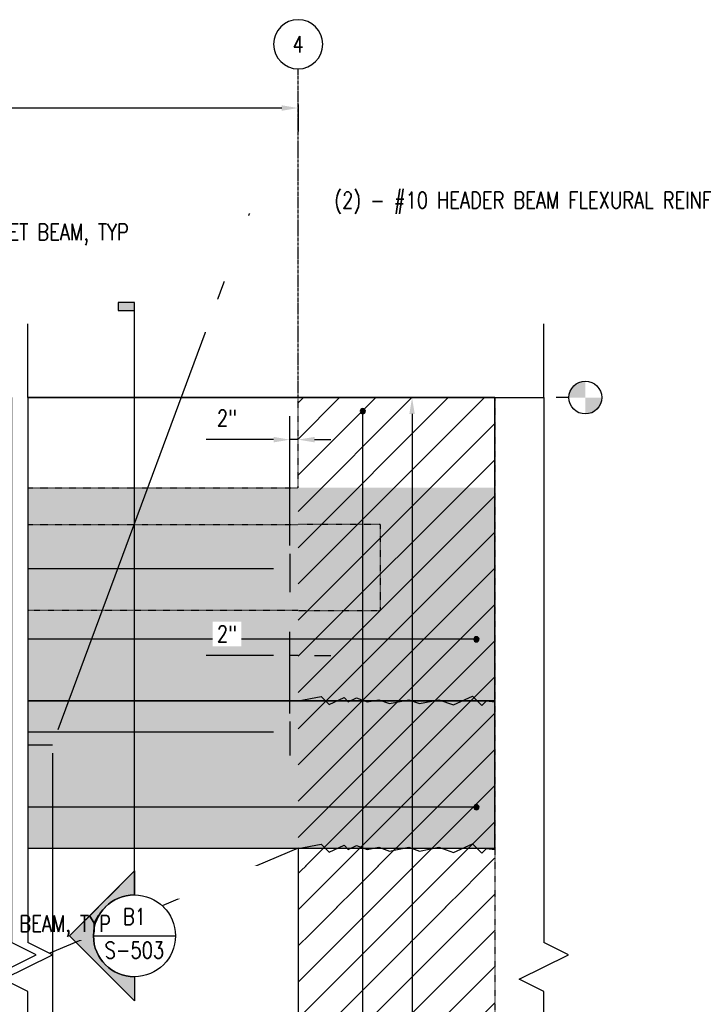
# Model space of a CAD drawing. Header units: inches. Extents: x -2417 to 3601, y -137 to 349.
# Tile 11 of 12: x 948 to 1115, y 109 to 349. Entities that reach past the tile are written whole.
import ezdxf
from ezdxf import colors
from ezdxf.entities.mleader import LeaderData, LeaderLine
from ezdxf.enums import TextEntityAlignment as Align
from ezdxf.math import Vec2, Vec3

# ---------------------------------------------------------------- set-up
doc = ezdxf.new("R2010")
doc.units = ezdxf.units.IN
doc.header["$MEASUREMENT"] = 0
doc.linetypes.add('CENTER2', pattern=[1.125, 0.75, -0.125, 0.125, -0.125])
doc.linetypes.add('Dash', pattern=[0.25, 0.125, -0.125])
for name, color, linetype in [('A-DETL', 3, 'Continuous'), ('A-DETL-THIN', 1, 'Continuous'), ('A-FLOR-HDLN', 1, 'Dash'), ('A-FLOR-LEVL', 6, 'Continuous'), ('A-WALL', 3, 'Continuous'), ('G-ANNO-SYMB', 2, 'Continuous'), ('S-ANNO-DIMS', 1, 'Continuous'), ('S-ANNO-NOTE', 2, 'Continuous'), ('S-ANNO-SYMB', 2, 'Continuous'), ('S-BEAM', 3, 'Continuous'), ('S-COLS', 3, 'Continuous'), ('S-DETL-CNTR', 1, 'CENTER2'), ('S-GRID', 1, 'CENTER2'), ('S-GRID-IDEN', 1, 'Continuous'), ('S-REIN-RBAR', 4, 'Continuous')]:
    doc.layers.add(name, color=color, linetype=linetype)
doc.layers.add('S-BEAM-HTCH-HEDR', color=253, linetype='Continuous', transparency=0.5)
doc.layers.add('S-BEAM-HTCH-PRPT', color=252, linetype='Continuous', transparency=0.7)
doc.styles.add('Annotative', font='romans.shx', dxfattribs={"width": 0.8, "height": 0.125})
doc.styles.add('Arial', font='romans.shx', dxfattribs={"width": 0.8})
doc.dimstyles.new('Annotative', dxfattribs={"dimscale": 0, "dimtxt": 0.125, "dimasz": 0.125, "dimexe": 0.18, "dimexo": 0.0625, "dimgap": 0.09, "dimtad": 1, "dimdec": 3, "dimzin": 3, "dimdsep": 46, "dimlunit": 4, "dimtxsty": 'Annotative', "dimcen": 0.09, "dimclrt": 2, "dimazin": 2, "dimtfac": 1, "dimtdec": 3, "dimtmove": 0, "dimatfit": 0, "dimfxl": 1, "dimtfill": 1, "dimfrac": 2, "dimtolj": 1, "dimtzin": 0, "dimarcsym": 0})

# ---------------------------------------------------------------- blocks, each defined once
blk = doc.blocks.new('Level - Circle-570883-HEADWALL REINFORCEMENT TO BLAST PILASTER ELEVATION')
at = {"layer": 'S-ANNO-SYMB', "lineweight": -3}
h = blk.add_hatch(color=256, dxfattribs=at)
edge = h.paths.add_edge_path()
edge.add_line((795.43, 0), (791.43, 0))
edge.add_arc((795.43, 0), 4, 90, 180, ccw=False)
edge.add_line((795.43, 4), (795.43, 0))
h = blk.add_hatch(color=256, dxfattribs=at)
edge = h.paths.add_edge_path()
edge.add_line((795.43, -4), (795.43, 0))
edge.add_line((795.43, 0), (799.43, 0))
edge.add_arc((795.43, 0), 4, 270, 360, ccw=False)
blk.add_circle((795.43, 0), 4, dxfattribs=at)
blk = doc.blocks.new('_Integral')
at = {"color": 0, "linetype": 'ByBlock', "lineweight": -2}
for centre, start, end in [((0.445, -0.091), 102, 168), ((-0.445, 0.091), 282, 348)]:
    blk.add_arc(centre, 0.454, start, end, dxfattribs=at)
blk = doc.blocks.new('032100_ReinforcementBar-Section - _ 10-702371-HEADWALL REINFORCEMENT TO BLAST PILASTER ELEVATION')
h = blk.add_hatch(color=256)
h.dxf.hatch_style = 1
h.paths.add_polyline_path([(204.91, 142, 1), (206.16, 142, 1)])
blk.add_circle((205.53, 142), 0.625)
blk = doc.blocks.new('Grid - Circle 3_8_-570341-HEADWALL REINFORCEMENT TO BLAST PILASTER ELEVATION')
at = {"layer": 'S-GRID-IDEN'}
blk.add_circle((604.08, 328.25), 6, dxfattribs=at)
blk = doc.blocks.new('*D39')
at = {"layer": 'Defpoints', "color": 0, "transparency": 16777216}
for p in [(1040.88, 257.18), (1040.88, 15.18), (1043.85, 15.18)]:
    blk.add_point(p, dxfattribs=at)
at = {"layer": 'S-REIN-RBAR', "color": 0, "lineweight": -2, "transparency": 16777216}
blk.add_line((1043.85, 253.18), (1043.85, 19.18), dxfattribs=at)
at = {"layer": 'S-REIN-RBAR', "color": 0, "transparency": 16777216}
for points in [[(1043.18, 253.18), (1044.51, 253.18), (1043.85, 257.18)], [(1043.18, 19.18), (1044.51, 19.18), (1043.85, 15.18)]]:
    blk.add_solid(points, dxfattribs=at)
blk = doc.blocks.new('*U18')
for p, q in [((0.5, 1), (-0.5, -1)), ((1, 0), (0.5, 1)), ((-23.167, 0), (-26.167, 0)), ((-23.167, 0), (-1, 0)), ((-0.5, -1), (-1, 0)), ((23.167, 0), (1, 0)), ((23.167, 0), (26.167, 0))]:
    blk.add_line(p, q)
blk = doc.blocks.new('*D44')
at = {"layer": 'Defpoints', "color": 0, "transparency": 16777216}
for p in [(956.03, 172.38), (1016.03, 170.81), (1016.03, 66.37)]:
    blk.add_point(p, dxfattribs=at)
at = {"layer": 'S-ANNO-DIMS', "color": 0, "lineweight": -2, "transparency": 16777216}
for p, q in [((956.03, 170.38), (956.03, 60.61)), ((960.03, 66.37), (1012.03, 66.37))]:
    blk.add_line(p, q, dxfattribs=at)
at = {"layer": 'S-ANNO-DIMS', "color": 0, "transparency": 16777216}
for points in [[(960.03, 67.04), (960.03, 65.7), (956.03, 66.37)], [(1012.03, 67.04), (1012.03, 65.7), (1016.03, 66.37)]]:
    blk.add_solid(points, dxfattribs=at)
at = {"layer": 'S-ANNO-DIMS', "color": 2, "transparency": 16777216, "insert": (986.03, 74.97), "char_height": 4, "attachment_point": 5, "style": 'Annotative', "bg_fill": 3, "box_fill_scale": 1.25, "bg_fill_color": 256, "bg_fill_true_color": 13158600, "bg_fill_transparency": 0}
blk.add_mtext('\\A1;5\'-0"\\PTYP', dxfattribs=at)
blk = doc.blocks.new('*U26')
for p, q in [((0.5, 1), (-0.5, -1)), ((1, 0), (0.5, 1)), ((-23.167, 0), (-26.167, 0)), ((-23.167, 0), (-1, 0)), ((-0.5, -1), (-1, 0)), ((23.167, 0), (1, 0)), ((23.167, 0), (26.167, 0))]:
    blk.add_line(p, q)
blk = doc.blocks.new('*U27')
for p, q in [((0.5, 1), (-0.5, -1)), ((1, 0), (0.5, 1)), ((-23.167, 0), (-26.167, 0)), ((-23.167, 0), (-1, 0)), ((-0.5, -1), (-1, 0)), ((23.167, 0), (1, 0)), ((23.167, 0), (26.167, 0))]:
    blk.add_line(p, q)
blk = doc.blocks.new('*D34')
at = {"layer": 'Defpoints', "color": 0, "transparency": 16777216}
for p in [(1016.03, 246.91), (1014.03, 219.07), (1016.03, 219.07)]:
    blk.add_point(p, dxfattribs=at)
at = {"layer": 'S-ANNO-DIMS', "color": 0, "lineweight": -2, "transparency": 16777216}
for p, q in [((1014.03, 221.07), (1014.03, 252.67)), ((1010.03, 246.91), (993.57, 246.91)), ((1016.03, 246.91), (1014.03, 246.91)), ((1020.03, 246.91), (1024.03, 246.91))]:
    blk.add_line(p, q, dxfattribs=at)
at = {"layer": 'S-ANNO-DIMS', "color": 0, "transparency": 16777216}
for points in [[(1010.03, 247.58), (1010.03, 246.24), (1014.03, 246.91)], [(1020.03, 247.58), (1020.03, 246.24), (1016.03, 246.91)]]:
    blk.add_solid(points, dxfattribs=at)
at = {"layer": 'S-ANNO-DIMS', "color": 2, "transparency": 16777216, "insert": (998.66, 252.17), "char_height": 4, "attachment_point": 5, "style": 'Annotative', "bg_fill": 3, "box_fill_scale": 1.25, "bg_fill_color": 256, "bg_fill_true_color": 13158600, "bg_fill_transparency": 0}
blk.add_mtext('\\A1;2"', dxfattribs=at)
blk = doc.blocks.new('*D35')
at = {"layer": 'Defpoints', "color": 0, "transparency": 16777216}
for p in [(1016.03, 194.23), (1014.03, 178.08), (1016.03, 178.08)]:
    blk.add_point(p, dxfattribs=at)
at = {"layer": 'S-ANNO-DIMS', "color": 0, "lineweight": -2, "transparency": 16777216}
for p, q in [((1014.03, 180.08), (1014.03, 199.99)), ((1010.03, 194.23), (993.57, 194.23)), ((1016.03, 194.23), (1014.03, 194.23)), ((1020.03, 194.23), (1024.03, 194.23))]:
    blk.add_line(p, q, dxfattribs=at)
at = {"layer": 'S-ANNO-DIMS', "color": 0, "transparency": 16777216}
for points in [[(1010.03, 194.9), (1010.03, 193.56), (1014.03, 194.23)], [(1020.03, 194.9), (1020.03, 193.56), (1016.03, 194.23)]]:
    blk.add_solid(points, dxfattribs=at)
at = {"layer": 'S-ANNO-DIMS', "color": 2, "transparency": 16777216, "insert": (998.66, 199.49), "char_height": 4, "attachment_point": 5, "style": 'Annotative', "bg_fill": 3, "box_fill_scale": 1.25, "bg_fill_color": 256, "bg_fill_true_color": 13158600, "bg_fill_transparency": 0}
blk.add_mtext('\\A1;2"', dxfattribs=at)
blk = doc.blocks.new('*U63')
at = {"lineweight": -3}
blk.add_hatch(color=256, dxfattribs=at).paths.add_polyline_path([(0, 4.5209), (0, 4.5834), (-0.125, 4.5834), (-0.125, 4.5209)])
h = blk.add_hatch(color=256, dxfattribs=at)
edge = h.paths.add_edge_path()
edge.add_line((0, -0.561), (0, -0.7432))
edge.add_line((0, -0.7432), (-0.4947, -0.2485))
edge.add_line((-0.4947, -0.2485), (0, 0.2463))
edge.add_line((0, 0.2463), (0, 0.064))
edge.add_arc((0, -0.2485), 0.3125, 90, 270)
at = {"linetype": 'Continuous', "lineweight": -3}
blk.add_line((0, 0.064), (0, 4.5834), dxfattribs=at)
at = {"lineweight": -3}
for p, q in [((0, 0.2463), (-0.4947, -0.2485)), ((-0.4947, -0.2485), (0, -0.7432)), ((-0.3125, -0.2485), (0.3125, -0.2485))]:
    blk.add_line(p, q, dxfattribs=at)
at = {"lineweight": -3, "flags": 128}
blk.add_lwpolyline([(0, 4.5209), (0, 4.5834), (-0.125, 4.5834), (-0.125, 4.5209), (0, 4.5209)], close=True, dxfattribs=at)
blk.add_lwpolyline([(0, -0.561), (0, -0.7432), (-0.4947, -0.2485), (0, 0.2463), (0, 0.064, 1), (0, -0.561)], format="xyb", close=True, dxfattribs=at)
blk.add_lwpolyline([(-0.0156, -0.561), (-0.0156, -0.561)], dxfattribs=at)
blk.add_lwpolyline([(-0.0156, -0.561), (-0.0156, -0.561)], dxfattribs=at)
at = {"lineweight": -3}
blk.add_circle((0, -0.2485), 0.3125, dxfattribs=at)
at = {"linetype": 'Continuous', "lineweight": -3, "style": 'Arial'}
blk.add_attdef('X#', text='', height=0.0938, dxfattribs=at).set_placement((0, -0.2016), align=Align.BOTTOM_CENTER)
blk.add_attdef('X-###', text='', height=0.0938, dxfattribs=at).set_placement((0, -0.2954), align=Align.TOP_CENTER)

msp = doc.modelspace()

# ---------------------------------------------------------------- hatches: boundary and pattern name
at = {"layer": 'S-BEAM-HTCH-HEDR', "transparency": 33554623}
h = msp.add_hatch(color=256, dxfattribs=at)
h.dxf.hatch_style = 1
h.paths.add_polyline_path([(1064.0305, 183.1779), (950.0305, 183.1779), (950.0305, 147.1779), (1064.0305, 147.1779)])
at = {"layer": 'S-BEAM-HTCH-PRPT', "transparency": 33554559}
h = msp.add_hatch(color=256, dxfattribs=at)
h.dxf.hatch_style = 1
h.paths.add_polyline_path([(1064.0305, 235.1779), (950.0305, 235.1779), (950.0305, 183.1779), (1064.0305, 183.1779)])

# ---------------------------------------------------------------- linework, layer by layer
at = {"layer": 'A-DETL', "lineweight": -3}
msp.add_line((950.0305, 183.177), (1016.0305, 183.1779), dxfattribs=at)
at = {"layer": 'A-DETL-THIN', "lineweight": -3}
for p, q in [((1016.0305, 147.1779), (982.8291, 133.1312)), ((966.05, 126.0323), (955.3638, 121.5112))]:
    msp.add_line(p, q, dxfattribs=at)
at = {"layer": 'A-FLOR-HDLN', "lineweight": -3}
for p, q in [((950.0305, 226.1779), (1016.0305, 226.1779)), ((1016.0305, 205.1603), (950.0305, 205.1603))]:
    msp.add_line(p, q, dxfattribs=at)
at = {"layer": 'Defpoints', "color": 253}
msp.add_lwpolyline([(1064.0305, 257.1779), (950.0305, 257.1779), (950.0305, 183.1779), (1064.0305, 183.1779)], close=True, dxfattribs=at)
at = {"layer": 'Defpoints', "color": 252}
msp.add_lwpolyline([(1064.0305, 183.1779), (950.0305, 183.1779), (950.0305, 147.1779), (1064.0305, 147.1779)], close=True, dxfattribs=at)
at = {"layer": 'S-ANNO-DIMS', "lineweight": -3}
for p, q in [((1012.0305, 327.8603), (887.1486, 327.8603)), ((1016.0305, 328.6887), (1016.0305, 322.1003))]:
    msp.add_line(p, q, dxfattribs=at)
at = {"layer": 'S-ANNO-DIMS'}
msp.add_solid([(1012.0305, 328.5269), (1012.0305, 327.1936), (1016.0305, 327.8603)], dxfattribs=at)
at = {"layer": 'S-BEAM', "linetype": 'Dash'}
msp.add_line((950.0305, 235.1779), (1016.0305, 235.1779), dxfattribs=at)
at = {"layer": 'S-BEAM', "lineweight": -3}
msp.add_line((950.0305, 147.1779), (1016.0305, 147.1779), dxfattribs=at)

# ---------------------------------------------------------------- block references
at = {"layer": 'A-FLOR-LEVL', "lineweight": -3}
msp.add_blockref('Level - Circle-570883-HEADWALL REINFORCEMENT TO BLAST PILASTER ELEVATION', (290.735, 257.1779), dxfattribs=at)
at = {"layer": 'S-GRID-IDEN', "lineweight": -3, "xscale": -1}
msp.add_blockref('Grid - Circle 3_8_-570341-HEADWALL REINFORCEMENT TO BLAST PILASTER ELEVATION', (1620.1079, 15.1779), dxfattribs=at)

# ---------------------------------------------------------------- texts
at = {"layer": 'S-GRID-IDEN', "lineweight": -3, "insert": (1016.0305, 343.4279), "char_height": 4, "width": 4, "attachment_point": 5, "style": 'Annotative'}
msp.add_mtext('4', dxfattribs=at)

# ---------------------------------------------------------------- leaders
at = {"layer": 'S-ANNO-NOTE', "lineweight": -3}
ml = msp.add_multileader_mtext('Standard', dxfattribs=at)
ml.set_content('ROUGHEN JOINT, TYP', color=256, style='Annotative')
ml.set_leader_properties(color=1, linetype='ByLayer', lineweight=-1)
ml.build(insert=Vec2(0, 0))
ml.multileader.update_dxf_attribs({"text_right_attachment_type": 3, "dogleg_length": 0.125, "scale": 32})
ctx = ml.context
ctx.base_point, ctx.scale, ctx.landing_gap_size, ctx.plane_origin = Vec3(172.8745, 139.6083), 32, 2.88, Vec3(252.1666, 153.8457)
ctx.right_attachment = 3
notes = []
notes.append((ctx, [(1, (1, 1, 0), (207.7773, 132.9417), (-1, 0), 4, [(0, [(222.8177, 146.9172)], 0, [])])]))
ctx.mtext.insert, ctx.mtext.width, ctx.mtext.flow_direction = Vec3(175.7545, 141.9893), 26.712114, 5
for ctx, leaders in notes:
    for number, flags, end, landing, length, lines in leaders:
        leader = LeaderData()
        leader.index, (leader.has_last_leader_line, leader.has_dogleg_vector, leader.attachment_direction) = number, flags
        leader.last_leader_point, leader.dogleg_vector, leader.dogleg_length = Vec3(end), Vec3(landing), length
        for number, points, colour, breaks in lines:
            line = LeaderLine()
            line.index, line.vertices, line.color, line.breaks = number, Vec3.list(points), colors.encode_raw_color(colour), breaks
            leader.lines.append(line)
        ctx.leaders.append(leader)

# ---------------------------------------------------------------- next in the draw order: leaders
ml = msp.add_multileader_mtext('Standard', dxfattribs=at)
ml.set_content('(2) - #10 HEADER BEAM FLEXURAL REINF MUST BE DISCONTINUOUS AT MAGAZINE ENDS ONLY', color=256, style='Annotative')
ml.set_leader_properties(color=1, linetype='ByLayer', lineweight=-1)
ml.build(insert=Vec2(0, 0))
ml.multileader.update_dxf_attribs({"text_right_attachment_type": 3, "dogleg_length": 0.125, "scale": 32})
ctx = ml.context
ctx.base_point, ctx.scale, ctx.landing_gap_size, ctx.plane_origin = Vec3(1021.9621, 305.3659), 32, 2.88, Vec3(1169.2077, 318.5119)
ctx.right_attachment = 3
notes = []
notes.append((ctx, [(0, (1, 1, 0), (1005.3729, 305.3659), (1, 0), 16.5892, [(0, [(956.0305, 172.3755)], 0, [])])]))
ctx.mtext.insert, ctx.mtext.width, ctx.mtext.flow_direction = Vec3(1024.8421, 307.3659), 65.864423, 5
ctx.mtext.has_bg_fill, ctx.mtext.bg_color, ctx.mtext.bg_scale_factor, ctx.mtext.bg_transparency, ctx.mtext.use_window_bg_color = 1, -1027028792, 1.5, 0, 1
ml = msp.add_multileader_mtext('Standard', dxfattribs=at)
ml.set_content('HEADER BEAM SHEAR REINF, SEE DETAILS', color=256, style='Annotative')
ml.set_leader_properties(color=1, linetype='ByLayer', lineweight=-1)
ml.build(insert=Vec2(0, 0))
ml.multileader.update_dxf_attribs({"text_right_attachment_type": 3, "dogleg_length": 0.125, "scale": 32})
ctx = ml.context
ctx.base_point, ctx.scale, ctx.landing_gap_size, ctx.plane_origin = Vec3(698.2039, 138.4628), 32, 2.88, Vec3(675.4781, 153.8457)
ctx.right_attachment = 3
notes.append((ctx, [(0, (1, 1, 0), (694.2039, 138.4628), (1, 0), 4, [(0, [(709.4739, 163.1424)], 0, [])])]))
ctx.mtext.insert, ctx.mtext.width, ctx.mtext.flow_direction = Vec3(701.0839, 140.8437), 52.099261, 5
ctx.mtext.has_bg_fill, ctx.mtext.bg_color, ctx.mtext.bg_scale_factor, ctx.mtext.bg_transparency, ctx.mtext.use_window_bg_color = 1, -1027028792, 1.5, 0, 1
for ctx, leaders in notes:
    for number, flags, end, landing, length, lines in leaders:
        leader = LeaderData()
        leader.index, (leader.has_last_leader_line, leader.has_dogleg_vector, leader.attachment_direction) = number, flags
        leader.last_leader_point, leader.dogleg_vector, leader.dogleg_length = Vec3(end), Vec3(landing), length
        for number, points, colour, breaks in lines:
            line = LeaderLine()
            line.index, line.vertices, line.color, line.breaks = number, Vec3.list(points), colors.encode_raw_color(colour), breaks
            leader.lines.append(line)
        ctx.leaders.append(leader)

# ---------------------------------------------------------------- next in the draw order: linework, layer by layer
at = {"layer": 'A-DETL', "lineweight": -3}
msp.add_line((1014.0305, 178.0823), (1014.0305, 173.0823), dxfattribs=at)
at = {"layer": 'S-REIN-RBAR', "lineweight": -3}
for p, q in [((950.0305, 175.5823), (1010.0305, 175.5823)), ((1014.0305, 176.0823), (1014.0305, 169.8223))]:
    msp.add_line(p, q, dxfattribs=at)
at = {"layer": 'S-REIN-RBAR'}
msp.add_solid([(1010.0305, 176.2489), (1010.0305, 174.9156), (1014.0305, 175.5823)], dxfattribs=at)

# ---------------------------------------------------------------- next in the draw order: leaders
at = {"layer": 'S-ANNO-NOTE', "lineweight": -3}
ml = msp.add_multileader_mtext('Standard', dxfattribs=at)
ml.set_content('TOP OF ROOF SLAB BEYOND', color=256, style='Annotative')
ml.set_leader_properties(color=1, linetype='ByLayer', lineweight=-1)
ml.build(insert=Vec2(0, 0))
ml.multileader.update_dxf_attribs({"text_right_attachment_type": 3, "dogleg_length": 0.125, "scale": 32})
ctx = ml.context
ctx.base_point, ctx.scale, ctx.landing_gap_size, ctx.plane_origin = Vec3(448.028, 277.1977), 32, 2.88, Vec3(425.4859, 313.0159)
ctx.right_attachment = 3
notes = []
notes.append((ctx, [(0, (1, 1, 0), (444.028, 277.1977), (1, 0), 4, [(0, [(407.6503, 226.1779)], 0, [])])]))
ctx.mtext.insert, ctx.mtext.width, ctx.mtext.flow_direction = Vec3(450.908, 279.1977), 72.019433, 5
ctx.mtext.has_bg_fill, ctx.mtext.bg_color, ctx.mtext.bg_scale_factor, ctx.mtext.bg_transparency, ctx.mtext.use_window_bg_color = 1, -1027028792, 1.5, 0, 1
ml = msp.add_multileader_mtext('Standard', dxfattribs=at)
ml.set_content('CONT HEADER BEAM FLEXURAL REINF, SEE DETAILS', color=256, style='Annotative')
ml.set_leader_properties(color=1, lineweight=-1)
ml.build(insert=Vec2(0, 0))
ml.multileader.update_dxf_attribs({"dogleg_length": 0.125, "scale": 32})
ctx = ml.context
ctx.base_point, ctx.scale, ctx.landing_gap_size, ctx.plane_origin = Vec3(375.0321, 106.3141), 32, 2.88, Vec3(241.5557, 135.5046)
notes.append((ctx, [(0, (1, 1, 0), (371.0321, 106.3141), (1, 0), 4, [(0, [(389.9346, 157.1779)], 0, [])])]))
ctx.mtext.insert, ctx.mtext.width, ctx.mtext.flow_direction = Vec3(377.9121, 108.3141), 49.498119, 5
ctx.mtext.has_bg_fill, ctx.mtext.bg_color, ctx.mtext.bg_scale_factor, ctx.mtext.bg_transparency, ctx.mtext.use_window_bg_color = 1, -1027028792, 1.5, 0, 1
for ctx, leaders in notes:
    for number, flags, end, landing, length, lines in leaders:
        leader = LeaderData()
        leader.index, (leader.has_last_leader_line, leader.has_dogleg_vector, leader.attachment_direction) = number, flags
        leader.last_leader_point, leader.dogleg_vector, leader.dogleg_length = Vec3(end), Vec3(landing), length
        for number, points, colour, breaks in lines:
            line = LeaderLine()
            line.index, line.vertices, line.color, line.breaks = number, Vec3.list(points), colors.encode_raw_color(colour), breaks
            leader.lines.append(line)
        ctx.leaders.append(leader)

# ---------------------------------------------------------------- next in the draw order: leaders
ml = msp.add_multileader_mtext('Standard', dxfattribs=at)
ml.set_content('TOP OF PARAPET BEAM BEYOND', color=256, style='Annotative')
ml.set_leader_properties(color=1, linetype='ByLayer', lineweight=-1)
ml.build(insert=Vec2(0, 0))
ml.multileader.update_dxf_attribs({"text_right_attachment_type": 3, "dogleg_length": 0.125, "scale": 32})
ctx = ml.context
ctx.base_point, ctx.scale, ctx.landing_gap_size, ctx.plane_origin = Vec3(444.7103, 289.5501), 32, 2.88, Vec3(422.1681, 324.0159)
ctx.right_attachment = 3
notes = []
notes.append((ctx, [(0, (1, 1, 0), (440.7103, 289.5501), (1, 0), 4, [(0, [(402.5336, 235.1779)], 0, [])])]))
ctx.mtext.insert, ctx.mtext.width, ctx.mtext.flow_direction = Vec3(447.5903, 291.5501), 85.44847, 5
ctx.mtext.has_bg_fill, ctx.mtext.bg_color, ctx.mtext.bg_scale_factor, ctx.mtext.bg_transparency, ctx.mtext.use_window_bg_color = 1, -1027028792, 1.5, 0, 1
ml = msp.add_multileader_mtext('Standard', dxfattribs=at)
ml.set_content('HEAVY HATCH INDICATES THE HEADER BEAM, TYP', color=256, style='Annotative')
ml.set_leader_properties(color=1, lineweight=-1)
ml.set_arrow_properties(name='INTEGRAL')
ml.build(insert=Vec2(0, 0))
ml.multileader.update_dxf_attribs({"text_right_attachment_type": 3, "dogleg_length": 0.125, "scale": 32})
ctx = ml.context
ctx.base_point, ctx.scale, ctx.landing_gap_size, ctx.plane_origin = Vec3(862.2336, 128.7438), 32, 2.88, Vec3(850.0901, 48.1284)
ctx.right_attachment = 3
notes.append((ctx, [(0, (1, 1, 0), (858.2336, 128.7438), (1, 0), 4, [(0, [(858.2336, 163.2292)], 0, [])])]))
ctx.mtext.insert, ctx.mtext.width, ctx.mtext.flow_direction = Vec3(865.1136, 130.7438), 36.583743, 5
ctx.mtext.has_bg_fill, ctx.mtext.bg_color, ctx.mtext.bg_scale_factor, ctx.mtext.bg_transparency, ctx.mtext.use_window_bg_color = 1, -1027028792, 1.5, 0, 1
for ctx, leaders in notes:
    for number, flags, end, landing, length, lines in leaders:
        leader = LeaderData()
        leader.index, (leader.has_last_leader_line, leader.has_dogleg_vector, leader.attachment_direction) = number, flags
        leader.last_leader_point, leader.dogleg_vector, leader.dogleg_length = Vec3(end), Vec3(landing), length
        for number, points, colour, breaks in lines:
            line = LeaderLine()
            line.index, line.vertices, line.color, line.breaks = number, Vec3.list(points), colors.encode_raw_color(colour), breaks
            leader.lines.append(line)
        ctx.leaders.append(leader)

# ---------------------------------------------------------------- next in the draw order: linework, layer by layer
at = {"layer": 'A-DETL', "lineweight": -3}
for p, q in [((1016.0305, 147.137), (1021.6931, 148.1354)), ((1021.6931, 148.1354), (1023.6377, 146.1909)), ((1023.6377, 146.1909), (1027.2629, 147.8814)), ((1027.2629, 147.8814), (1028.2568, 146.8875)), ((1028.2568, 146.8875), (1030.296, 147.8384)), ((1030.296, 147.8384), (1032.9085, 146.8875)), ((1032.9085, 146.8875), (1035.7441, 147.3875)), ((1035.7441, 147.3875), (1038.3283, 146.4469)), ((1038.3283, 146.4469), (1043.0789, 147.3875)), ((1043.0789, 147.3875), (1045.663, 146.4469)), ((1045.663, 146.4469), (1050.4136, 147.3875)), ((1050.4136, 147.3875), (1053.9375, 146.1049)), ((1053.9375, 146.1049), (1058.5759, 148.2679)), ((1058.5759, 148.2679), (1060.874, 145.9698)), ((1060.874, 145.9698), (1062.0305, 147.1262)), ((1062.0305, 147.1262), (1064.0305, 146.8875))]:
    msp.add_line(p, q, dxfattribs=at)
at = {"layer": 'S-COLS', "lineweight": -3}
msp.add_line((1016.0305, 147.1779), (1016.0305, 15.1779), dxfattribs=at)

# ---------------------------------------------------------------- next in the draw order: block references
at = {"layer": 'S-REIN-RBAR', "lineweight": -3, "xscale": -1}
msp.add_blockref('032100_ReinforcementBar-Section - _ 10-702371-HEADWALL REINFORCEMENT TO BLAST PILASTER ELEVATION', (1265.1079, 15.1779), dxfattribs=at)

# ---------------------------------------------------------------- next in the draw order: leaders
at = {"layer": 'S-ANNO-NOTE', "lineweight": -3}
ml = msp.add_multileader_mtext('Standard', dxfattribs=at)
ml.set_content('TOP OF PARAPET.\\PPARAPET REINF NOT SHOWN FOR CLARITY', color=256, style='Annotative')
ml.set_leader_properties(color=1, linetype='ByLayer', lineweight=-1)
ml.build(insert=Vec2(0, 0))
ml.multileader.update_dxf_attribs({"text_right_attachment_type": 3, "dogleg_length": 0.125, "scale": 32})
ctx = ml.context
ctx.base_point, ctx.scale, ctx.landing_gap_size, ctx.plane_origin = Vec3(448.028, 312.7996), 32, 2.88, Vec3(425.4859, 334.0159)
ctx.right_attachment = 3
notes = []
notes.append((ctx, [(0, (1, 1, 0), (444.028, 312.7996), (1, 0), 4, [(0, [(405.108, 257.1779)], 0, [])])]))
ctx.mtext.insert, ctx.mtext.width, ctx.mtext.flow_direction = Vec3(450.908, 314.7996), 63.695416, 5
ctx.mtext.has_bg_fill, ctx.mtext.bg_color, ctx.mtext.bg_scale_factor, ctx.mtext.bg_transparency, ctx.mtext.use_window_bg_color = 1, -1027028792, 1.5, 0, 1
for ctx, leaders in notes:
    for number, flags, end, landing, length, lines in leaders:
        leader = LeaderData()
        leader.index, (leader.has_last_leader_line, leader.has_dogleg_vector, leader.attachment_direction) = number, flags
        leader.last_leader_point, leader.dogleg_vector, leader.dogleg_length = Vec3(end), Vec3(landing), length
        for number, points, colour, breaks in lines:
            line = LeaderLine()
            line.index, line.vertices, line.color, line.breaks = number, Vec3.list(points), colors.encode_raw_color(colour), breaks
            leader.lines.append(line)
        ctx.leaders.append(leader)

# ---------------------------------------------------------------- next in the draw order: leaders
ml = msp.add_multileader_mtext('Standard', dxfattribs=at)
ml.set_content('BOTTOM OF PARAPET BEAM / TOP OF HEADER BEAM', color=256, style='Annotative')
ml.set_leader_properties(color=1, linetype='ByLayer', lineweight=-1)
ml.build(insert=Vec2(0, 0))
ml.multileader.update_dxf_attribs({"text_right_attachment_type": 3, "dogleg_length": 0.125, "scale": 32})
ctx = ml.context
ctx.base_point, ctx.scale, ctx.landing_gap_size, ctx.plane_origin = Vec3(692.5804, 277.1977), 32, 2.88, Vec3(660.2635, 291.2228)
ctx.right_attachment = 3
notes = []
notes.append((ctx, [(0, (1, 1, 0), (688.5804, 277.1977), (1, 0), 4, [(0, [(654.8451, 183.1779)], 0, [])])]))
ctx.mtext.insert, ctx.mtext.width, ctx.mtext.flow_direction = Vec3(695.4604, 279.1977), 74.93036, 5
ctx.mtext.has_bg_fill, ctx.mtext.bg_color, ctx.mtext.bg_scale_factor, ctx.mtext.bg_transparency, ctx.mtext.use_window_bg_color = 1, -1027028792, 1.5, 0, 1
for ctx, leaders in notes:
    for number, flags, end, landing, length, lines in leaders:
        leader = LeaderData()
        leader.index, (leader.has_last_leader_line, leader.has_dogleg_vector, leader.attachment_direction) = number, flags
        leader.last_leader_point, leader.dogleg_vector, leader.dogleg_length = Vec3(end), Vec3(landing), length
        for number, points, colour, breaks in lines:
            line = LeaderLine()
            line.index, line.vertices, line.color, line.breaks = number, Vec3.list(points), colors.encode_raw_color(colour), breaks
            leader.lines.append(line)
        ctx.leaders.append(leader)

# ---------------------------------------------------------------- next in the draw order: linework, layer by layer
at = {"layer": 'A-DETL', "lineweight": -3}
for p, q in [((1016.0305, 183.1779), (1021.6931, 184.1764)), ((1021.6931, 184.1764), (1023.6377, 182.2318)), ((1023.6377, 182.2318), (1027.2629, 183.9223)), ((1027.2629, 183.9223), (1028.2568, 182.9284)), ((1028.2568, 182.9284), (1030.296, 183.8793)), ((1030.296, 183.8793), (1032.9085, 182.9284)), ((1032.9085, 182.9284), (1035.7441, 183.4284)), ((1035.7441, 183.4284), (1038.3283, 182.4879)), ((1038.3283, 182.4879), (1043.0789, 183.4284)), ((1043.0789, 183.4284), (1045.663, 182.4879)), ((1045.663, 182.4879), (1050.4136, 183.4284)), ((1050.4136, 183.4284), (1053.9375, 182.1459)), ((1053.9375, 182.1459), (1058.5759, 184.3088)), ((1058.5759, 184.3088), (1060.874, 182.0107)), ((1060.874, 182.0107), (1062.0305, 183.1672)), ((1062.0305, 183.1672), (1064.0305, 182.9284))]:
    msp.add_line(p, q, dxfattribs=at)
at = {"layer": 'S-REIN-RBAR'}
msp.add_lwpolyline([(1058.9509, 198.1642), (950.0305, 198.1642)], dxfattribs=at)

# ---------------------------------------------------------------- next in the draw order: block references
at = {"layer": 'S-REIN-RBAR', "lineweight": -3, "xscale": -1}
msp.add_blockref('032100_ReinforcementBar-Section - _ 10-702371-HEADWALL REINFORCEMENT TO BLAST PILASTER ELEVATION', (1265.1079, 56.1642), dxfattribs=at)

# ---------------------------------------------------------------- next in the draw order: leaders
at = {"layer": 'S-ANNO-NOTE', "lineweight": -3}
ml = msp.add_multileader_mtext('Standard', dxfattribs=at)
ml.set_content('BOTTOM OF ROOF SLAB BEYOND', color=256, style='Annotative')
ml.set_leader_properties(color=1, linetype='ByLayer', lineweight=-1)
ml.build(insert=Vec2(0, 0))
ml.multileader.update_dxf_attribs({"text_right_attachment_type": 3, "dogleg_length": 0.125, "scale": 32})
ctx = ml.context
ctx.base_point, ctx.scale, ctx.landing_gap_size, ctx.plane_origin = Vec3(682.8057, 289.5501), 32, 2.88, Vec3(660.2635, 301.0159)
ctx.right_attachment = 3
notes = []
notes.append((ctx, [(0, (1, 1, 0), (678.8057, 289.5501), (1, 0), 4, [(0, [(649.479, 205.1603)], 0, [])])]))
ctx.mtext.insert, ctx.mtext.width, ctx.mtext.flow_direction = Vec3(685.6857, 291.5501), 90.500903, 5
ctx.mtext.has_bg_fill, ctx.mtext.bg_color, ctx.mtext.bg_scale_factor, ctx.mtext.bg_transparency, ctx.mtext.use_window_bg_color = 1, -1027028792, 1.5, 0, 1
for ctx, leaders in notes:
    for number, flags, end, landing, length, lines in leaders:
        leader = LeaderData()
        leader.index, (leader.has_last_leader_line, leader.has_dogleg_vector, leader.attachment_direction) = number, flags
        leader.last_leader_point, leader.dogleg_vector, leader.dogleg_length = Vec3(end), Vec3(landing), length
        for number, points, colour, breaks in lines:
            line = LeaderLine()
            line.index, line.vertices, line.color, line.breaks = number, Vec3.list(points), colors.encode_raw_color(colour), breaks
            leader.lines.append(line)
        ctx.leaders.append(leader)

# ---------------------------------------------------------------- next in the draw order: linework, layer by layer
at = {"layer": 'A-FLOR-HDLN', "lineweight": -3}
msp.add_line((1016.0324, 205.1603), (1036.0305, 205.1603), dxfattribs=at)
at = {"layer": 'S-REIN-RBAR', "lineweight": -3}
for p, q in [((1014.0305, 219.0656), (1014.0305, 214.0656)), ((1010.0305, 215.4126), (950.0305, 215.4126)), ((1014.0305, 216.2397), (1014.0305, 209.6526))]:
    msp.add_line(p, q, dxfattribs=at)
at = {"layer": 'S-REIN-RBAR'}
msp.add_solid([(1010.0305, 216.0793), (1010.0305, 214.746), (1014.0305, 215.4126)], dxfattribs=at)

# ---------------------------------------------------------------- next in the draw order: leaders
at = {"layer": 'S-ANNO-NOTE', "lineweight": -3}
ml = msp.add_multileader_mtext('Standard', dxfattribs=at)
ml.set_content('LIGHT HATCH INDICATES THE PARAPET BEAM, TYP', color=256, style='Annotative')
ml.set_leader_properties(color=1, lineweight=-1)
ml.set_arrow_properties(name='INTEGRAL')
ml.build(insert=Vec2(0, 0))
ml.multileader.update_dxf_attribs({"text_right_attachment_type": 3, "dogleg_length": 0.125, "scale": 32})
ctx = ml.context
ctx.base_point, ctx.scale, ctx.landing_gap_size, ctx.plane_origin = Vec3(866.2143, 297.1874), 32, 2.88, Vec3(844.3988, 232.1843)
ctx.right_attachment = 3
notes = []
notes.append((ctx, [(0, (1, 1, 0), (862.2143, 297.1874), (1, 0), 4, [(0, [(851.3988, 221.8884)], 0, [])])]))
ctx.mtext.insert, ctx.mtext.width, ctx.mtext.flow_direction = Vec3(869.0943, 299.5684), 61.290777, 5
ctx.mtext.has_bg_fill, ctx.mtext.bg_color, ctx.mtext.bg_scale_factor, ctx.mtext.bg_transparency, ctx.mtext.use_window_bg_color = 1, -1027028792, 1.5, 0, 1
for ctx, leaders in notes:
    for number, flags, end, landing, length, lines in leaders:
        leader = LeaderData()
        leader.index, (leader.has_last_leader_line, leader.has_dogleg_vector, leader.attachment_direction) = number, flags
        leader.last_leader_point, leader.dogleg_vector, leader.dogleg_length = Vec3(end), Vec3(landing), length
        for number, points, colour, breaks in lines:
            line = LeaderLine()
            line.index, line.vertices, line.color, line.breaks = number, Vec3.list(points), colors.encode_raw_color(colour), breaks
            leader.lines.append(line)
        ctx.leaders.append(leader)

# ---------------------------------------------------------------- next in the draw order: hatches: boundary and pattern name
at = {"layer": 'S-DETL-CNTR', "linetype": 'Continuous'}
h = msp.add_hatch(dxfattribs=at)
h.set_pattern_fill('ANSI31', color=256, scale=50)
h.paths.add_polyline_path([(1016.0305, 15.1779), (1064.0305, 15.1779), (1064.0305, 257.1779), (1016.0305, 257.1779)])

# ---------------------------------------------------------------- next in the draw order: linework, layer by layer
at = {"layer": 'A-FLOR-HDLN', "lineweight": -3}
for q in [(1016.0324, 226.1779), (1036.0305, 205.1603)]:
    msp.add_line((1036.0305, 226.1779), q, dxfattribs=at)
at = {"layer": 'A-WALL', "lineweight": -3}
for p, q in [((950.0305, 257.1779), (1016.0305, 257.1779)), ((1064.0305, 257.1779), (1076.0164, 257.1779))]:
    msp.add_line(p, q, dxfattribs=at)
at = {"layer": 'S-ANNO-SYMB', "lineweight": -3}
msp.add_line((1082.1698, 257.1779), (1079.0164, 257.1779), dxfattribs=at)
at = {"layer": 'S-BEAM', "linetype": 'Dash', "lineweight": -3}
for p, q in [((1016.0305, 235.1779), (1016.0305, 257.1779)), ((1064.0305, 257.1779), (1064.0305, 66.1799))]:
    msp.add_line(p, q, dxfattribs=at)
at = {"layer": 'S-COLS', "lineweight": -3}
msp.add_line((1016.0305, 257.1779), (1064.0305, 257.1779), dxfattribs=at)
at = {"layer": 'S-GRID', "lineweight": -3}
msp.add_line((1016.0305, 257.1779), (1016.0305, 337.4279), dxfattribs=at)
at = {"layer": 'S-REIN-RBAR', "lineweight": -3}
msp.add_line((1031.8143, -10.929), (1031.8143, 253.8523), dxfattribs=at)

# ---------------------------------------------------------------- next in the draw order: block references
at = {"layer": 'A-DETL-THIN', "xscale": -6, "yscale": 6, "zscale": 6, "rotation": 90}
for name, p in [('*U27', (946.0305, 118.1779)), ('*U18', (1076.0164, 118.1779))]:
    msp.add_blockref(name, p, dxfattribs=at)
at = {"layer": 'S-REIN-RBAR', "lineweight": -3, "xscale": -1}
msp.add_blockref('032100_ReinforcementBar-Section - _ 10-702371-HEADWALL REINFORCEMENT TO BLAST PILASTER ELEVATION', (1237.3462, 111.8523), dxfattribs=at)

# ---------------------------------------------------------------- next in the draw order: dimensions: what is measured, and where the dimension line sits
at = {"layer": 'S-REIN-RBAR', "lineweight": -3}
dim = msp.add_linear_dim(base=(1043.8451, 15.1779), p1=(1040.883, 257.1779), p2=(1040.883, 15.1779), angle=90, text=' ', dimstyle='Annotative', override={"dimpost": '\\X', "dimse1": 1, "dimse2": 1, "dimtfill": 0}, dxfattribs=at)
dim.commit()
dim.dimension.update_dxf_attribs({"geometry": '*D39', "text_midpoint": (1043.8451, 107.1813), "dimtype": 160, "text_rotation": 90})

# ---------------------------------------------------------------- next in the draw order: dimensions: what is measured, and where the dimension line sits
at = {"layer": 'S-ANNO-DIMS'}
for base, p1, p2, picture, middle in [((1016.0305, 246.9093), (1014.0305, 219.0656), (1016.0305, 219.0656), '*D34', (998.6552, 246.9093)), ((1016.0305, 194.229), (1014.0305, 178.0823), (1016.0305, 178.0823), '*D35', (998.6552, 194.229))]:
    dim = msp.add_linear_dim(base=base, p1=p1, p2=p2, angle=180, dimstyle='Annotative', override={"dimpost": '\\X', "dimse2": 1}, dxfattribs=at)
    dim.commit()
    dim.dimension.update_dxf_attribs({"geometry": picture, "text_midpoint": middle, "dimtype": 160})
dim = msp.add_linear_dim(base=(1016.0305, 66.3717), p1=(956.0305, 172.3755), p2=(1016.0305, 170.8059), angle=180, text='<>\\PTYP', dimstyle='Annotative', override={"dimpost": '\\X', "dimse2": 1}, dxfattribs=at)
dim.commit()
dim.dimension.update_dxf_attribs({"geometry": '*D44', "text_midpoint": (986.0305, 74.9659)})

# ---------------------------------------------------------------- next in the draw order: linework, layer by layer
at = {"layer": 'S-REIN-RBAR'}
for points in [[(950.0305, 172.3755), (956.0305, 172.3755)], [(1058.9509, 157.1779), (950.0305, 157.1779)]]:
    msp.add_lwpolyline(points, dxfattribs=at)

# ---------------------------------------------------------------- next in the draw order: block references
at = {"layer": 'A-DETL-THIN', "xscale": -6, "yscale": 6, "zscale": 6, "rotation": 90}
msp.add_blockref('*U26', (950.0305, 118.1779), dxfattribs=at)
at = {"layer": 'G-ANNO-SYMB', "lineweight": -3}
ref = msp.add_blockref('*U63', (976.0469, 133.7343), dxfattribs=dict(at, xscale=32, yscale=32, zscale=32))
ref.add_attrib('X-###', 'S-503', dxfattribs={"layer": '0', "color": 1, "linetype": 'Continuous', "lineweight": -2, "height": 4, "style": 'Arial', "width": 0.8}).set_placement((976.0469, 124.2827), align=Align.TOP_CENTER)
ref.add_attrib('X#', 'B1', dxfattribs={"layer": '0', "color": 1, "linetype": 'Continuous', "lineweight": -2, "height": 4, "style": 'Arial', "width": 0.8}).set_placement((976.0469, 127.2827), align=Align.BOTTOM_CENTER)

doc.saveas('drawing.dxf')
